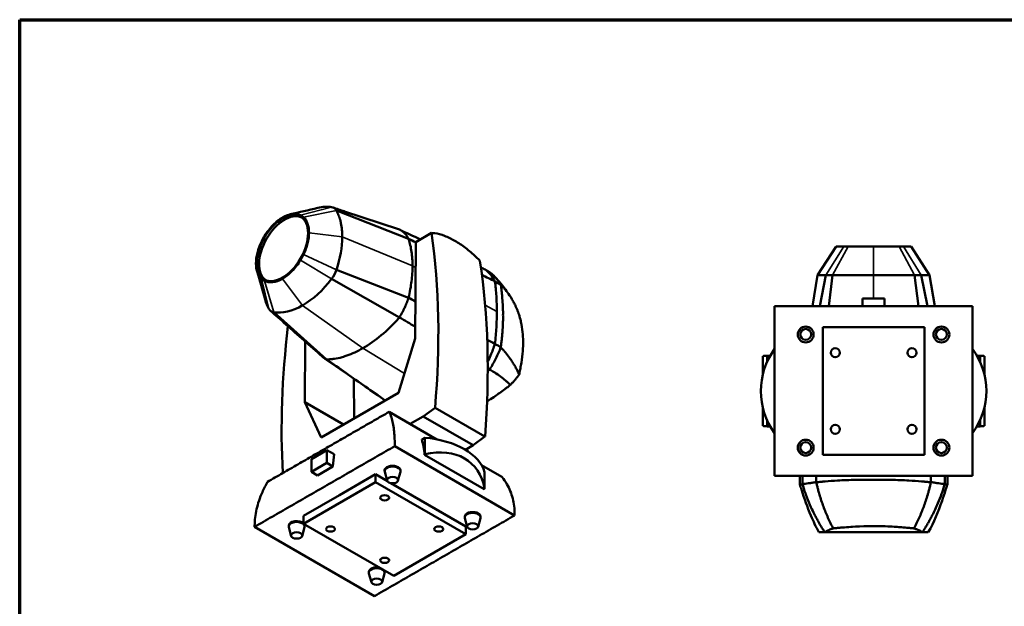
# Model space of a CAD drawing. Header units: millimetres. Extents: x 20 to 2980, y 20 to 2980.
# Tile 6 of 8: x 20 to 1645, y 2011 to 2980. Entities that reach past the tile are written whole.
import ezdxf

# ---------------------------------------------------------------- set-up
doc = ezdxf.new("R2010")
doc.units = ezdxf.units.MM
for name, color, linetype, lineweight in [('Border (ISO)', 7, 'Continuous', 70), ('Visible (ISO)', 7, 'Continuous', 50), ('Visible Narrow (ISO)', 7, 'Continuous', 35)]:
    doc.layers.add(name, color=color, linetype=linetype, lineweight=lineweight)

# ---------------------------------------------------------------- blocks, each defined once
blk = doc.blocks.new('Borders Chauvet')
at = {"layer": 'Border (ISO)'}
for p, q in [((20, 2980), (2980, 2980)), ((20, 20), (20, 2980))]:
    blk.add_line(p, q, dxfattribs=at)

msp = doc.modelspace()

# ---------------------------------------------------------------- linework, layer by layer
at = {"layer": 'Visible (ISO)'}
for p, q in [((661.9, 2618.2), (542.8, 2664.7)), ((646.8, 2633.3), (554.5, 2663.9)), ((700, 2627.9), (673.7, 2612.7)), ((673.7, 2612.7), (673, 2453.7)), ((1337.1, 2558.2), (1367.7, 2605.3)), ((1380.3, 2605.3), (1367.7, 2605.3)), ((1387.4, 2605.3), (1380.3, 2605.3)), ((1429.6, 2605.3), (1387.4, 2605.3)), ((1471.9, 2605.3), (1429.6, 2605.3)), ((1471.9, 2605.3), (1478.9, 2605.3)), ((1478.9, 2605.3), (1491.6, 2605.3)), ((1522.2, 2558.2), (1491.6, 2605.3)), ((646.8, 2488.2), (534.9, 2552)), ((661.9, 2520.8), (542.8, 2566.8)), ((1337.1, 2558.2), (1328.7, 2506.8)), ((1337.1, 2558.2), (1350.9, 2558.2)), ((1350.9, 2558.2), (1340.8, 2506.8)), ((1350.9, 2558.2), (1362, 2558.2)), ((1362, 2558.2), (1355.7, 2506.8)), ((1362, 2558.2), (1429.6, 2558.2)), ((1429.6, 2558.2), (1497.3, 2558.2)), ((1503.6, 2506.8), (1497.3, 2558.2)), ((1508.4, 2558.2), (1497.3, 2558.2)), ((1518.5, 2506.8), (1508.4, 2558.2)), ((1522.2, 2558.2), (1508.4, 2558.2)), ((1530.6, 2506.8), (1522.2, 2558.2)), ((665.7, 2539.8), (665.7, 2539.8)), ((1447.8, 2519.8), (1411.5, 2519.8)), ((1411.5, 2506.8), (1411.5, 2519.8)), ((1447.8, 2506.8), (1447.8, 2519.8)), ((1266.2, 2226.8), (1266.2, 2506.8)), ((1593.1, 2506.8), (1266.2, 2506.8)), ((1266.2, 2506.8), (1266.2, 2226.8)), ((1593.1, 2506.8), (1593.1, 2226.8)), ((1593.1, 2226.8), (1593.1, 2506.8)), ((439.3, 2496.8), (526.7, 2418.8)), ((1513.6, 2472), (1345.6, 2472)), ((1345.6, 2472), (1345.6, 2261.5)), ((1513.6, 2261.5), (1513.6, 2472)), ((490.7, 2348.5), (491.2, 2448.7)), ((673, 2453.7), (645.4, 2364)), ((814.2, 2439), (814.2, 2439.1)), ((1246.7, 2394.1), (1246.7, 2424.3)), ((1253.7, 2414.8), (1253.7, 2425.1)), ((1253.7, 2425.1), (1258.9, 2425.1)), ((1593.1, 2436.3), (1593.1, 2436.3)), ((1600.4, 2425.1), (1605.5, 2425.1)), ((1605.5, 2425.1), (1605.5, 2414.9)), ((1612.6, 2394.3), (1612.6, 2424.3)), ((571.6, 2387.2), (571.9, 2321.5)), ((645.4, 2364), (517.7, 2290.2)), ((554.7, 2311.6), (490.7, 2348.5)), ((517.7, 2290.2), (490.7, 2348.5)), ((708.8, 2286.9), (629.9, 2332.4)), ((686, 2324.8), (664.6, 2312.4)), ((686, 2324.8), (705.7, 2339.1)), ((686, 2324.8), (768.5, 2277.1)), ((705.7, 2339.1), (788.1, 2291.4)), ((1246.7, 2309.2), (1246.7, 2339.3)), ((1612.6, 2309.2), (1612.6, 2339.3)), ((1253.7, 2308.4), (1253.7, 2318.7)), ((1258.9, 2308.4), (1253.7, 2308.4)), ((1605.5, 2308.4), (1600.4, 2308.4)), ((1605.5, 2318.7), (1605.5, 2308.4)), ((639.1, 2275.7), (837.1, 2161.4)), ((688.9, 2289.7), (683.6, 2286.6)), ((688.9, 2262.3), (688.9, 2289.7)), ((768.5, 2277.1), (755.7, 2269.7)), ((788.1, 2291.4), (768.5, 2277.1)), ((501.5, 2254.4), (527.1, 2269.2)), ((527.1, 2269.2), (527.1, 2248)), ((539.1, 2262.4), (527.1, 2269.2)), ((688.4, 2261.6), (688.9, 2262.3)), ((688.4, 2261.6), (786.8, 2204.8)), ((1345.6, 2261.5), (1513.6, 2261.5)), ((501.5, 2233.2), (501.5, 2254.4)), ((527.1, 2248), (501.5, 2233.2)), ((537.1, 2242.3), (527.1, 2248)), ((816.2, 2224.9), (782.4, 2244.4)), ((511.5, 2227.4), (501.5, 2233.2)), ((537.1, 2242.3), (511.5, 2227.4)), ((548.1, 2194.9), (607.5, 2229.2)), ((607.5, 2229.2), (627.1, 2217.8)), ((607.5, 2216.1), (607.5, 2229.2)), ((622.5, 2234.4), (622.5, 2235.8)), ((626.7, 2218.8), (622.7, 2233.2)), ((644.5, 2218.8), (648.5, 2233.2)), ((648.7, 2234.4), (648.7, 2235.8)), ((787.3, 2232.9), (787.3, 2205.5)), ((607.5, 2216.1), (488.7, 2147.5)), ((756.3, 2130.2), (607.5, 2216.1)), ((632.5, 2214.7), (756.3, 2143.2)), ((1593.1, 2226.8), (1266.2, 2226.8)), ((1307.8, 2226.8), (1307.8, 2226.8)), ((1312.1, 2226.8), (1307.8, 2226.8)), ((1334.9, 2226.8), (1312.1, 2226.8)), ((1312.1, 2226.8), (1312.1, 2226.8)), ((1312.2, 2213.1), (1312.2, 2213.1)), ((1429.6, 2226.8), (1334.9, 2226.8)), ((1334.9, 2226.8), (1334.9, 2226.8)), ((1524.4, 2226.8), (1429.6, 2226.8)), ((1547.2, 2226.8), (1524.4, 2226.8)), ((1524.4, 2226.8), (1524.4, 2226.8)), ((1547.1, 2213.1), (1547.1, 2213.1)), ((1551.5, 2226.8), (1547.2, 2226.8)), ((1547.2, 2226.8), (1547.2, 2226.8)), ((1551.5, 2226.8), (1551.5, 2226.8)), ((488.7, 2160.6), (548.1, 2194.9)), ((787.3, 2205.5), (786.8, 2204.8)), ((488.7, 2147.5), (488.7, 2160.6)), ((488.7, 2147.5), (637.5, 2061.6)), ((754.7, 2158), (754.7, 2159.5)), ((758.9, 2142.5), (754.9, 2156.8)), ((776.7, 2142.5), (780.7, 2156.8)), ((780.9, 2158), (780.9, 2159.4)), ((605.9, 2028.2), (407.9, 2142.5)), ((464.1, 2142.9), (464.1, 2144.5)), ((468.3, 2127.3), (464.3, 2141.7)), ((486.1, 2127.3), (490.1, 2141.7)), ((490.3, 2142.9), (490.3, 2144.5)), ((637.5, 2061.6), (756.3, 2130.2)), ((756.3, 2130.2), (756.3, 2143.2)), ((1349, 2133.7), (1510.3, 2133.7)), ((1510.3, 2133.7), (1510.5, 2133.7)), ((1520, 2133.7), (1510.5, 2133.7)), ((596.3, 2066.6), (596.3, 2068.2)), ((600.5, 2051), (596.5, 2065.4)), ((618.3, 2051), (622.3, 2065.4)), ((622.5, 2066.6), (622.5, 2068.2))]:
    msp.add_line(p, q, dxfattribs=at)
for centre, radius in [((1317.6, 2460.2), 13.1), ((1541.6, 2460.2), 13.1), ((1317.6, 2460.2), 9.03), ((1541.6, 2460.2), 9.03), ((1366.4, 2430), 7.45), ((1492.9, 2430), 7.45), ((1366.4, 2303.5), 7.45), ((1492.9, 2303.5), 7.45), ((1317.6, 2273.3), 13.1), ((1317.6, 2273.3), 9.03), ((1541.6, 2273.3), 13.1), ((1541.6, 2273.3), 9.03)]:
    msp.add_circle(centre, radius, dxfattribs=at)
msp.add_arc((1498, 2366.8), 117.8, 323.8299, 36.1698, dxfattribs=at)
for centre, major_axis, ratio, start_param, end_param in [((487.1, 2556.4), (62.8, 108.7), 0.57735, 0.216175, 0.500035), ((523.1, 2642.3), (15.5, 26.8), 0.57735, 5.950531, 6.49936), ((457.4, 2600.8), (-29.9, -51.8), 0.57735, 3.20075, 6.224028), ((455.8, 2565.5), (68.4, 118.5), 0.57735, 5.045044, 5.498404), ((-294.7, 1876.2), (716.8, 1228.6), 0.574319, 5.40094, 5.654518), ((-213.2, 1829.2), (-705.6, -1235.1), 0.580366, 2.254111, 2.507689), ((487.1, 2610.7), (-62.8, -108.7), 0.57735, 0.785546, 1.354622), ((523.1, 2566.5), (15.5, 26.8), 0.57735, 4.496214, 5.045044), ((518.4, 2601.6), (-68.4, -118.5), 0.57735, 5.769297, 5.950531), ((487.1, 2610.8), (-62.8, -108.7), 0.57735, 0.216175, 0.784853), ((451.1, 2524.9), (-15.5, -26.8), 0.57735, 5.950531, 6.49936), ((1458.2, 2888.3), (-716.8, -1228.6), 0.574319, 5.36132, 5.567483), ((1361.2, 2366.7), (0, -117.8), 0.999357, 4.081326, 5.343452), ((2669.1, 2424.3), (-1422.4, 0), 0.005237, 6.183747, 6.283185), ((190.2, 2424.3), (1422.4, 0), 0.005237, 0, 0.099438), ((2669.1, 2309.2), (1422.4, 0), 0.005237, 3.141593, 3.24103), ((190.2, 2309.2), (-1422.4, 0), 0.005237, 3.042155, 3.141593), ((571.2, 2181.2), (-83.3, -144.2), 0.57735, 2.449553, 2.658321), ((670.9, 2222.5), (117.8, 0), 0.57735, 0.153553, 1.41668), ((827.2, 2050.3), (205.6, -356.2), 0.57735, 3.790279, 3.853833), ((670.9, 2143.5), (94.6, 103.8), 0.676408, 5.798456, 7.061584), ((635.6, 2235.8), (-13.1, 0), 0.576791, 3.142075, 6.283668), ((635.6, 2234.4), (-13.1, 0), 0.57735, 2.981815, 6.442963), ((767.8, 2158), (-13.1, 0), 0.57735, 2.981815, 6.442963), ((767.8, 2159.4), (-13.1, 0), 0.576791, 3.142075, 6.283668), ((477.2, 2142.9), (-13.1, 0), 0.57735, 2.981815, 6.442963), ((477.2, 2144.5), (-13.1, 0), 0.576791, 3.641647, 6.283668), ((477.2, 2144.5), (-13.1, 0), 0.576791, 3.142075, 3.478732), ((609.4, 2066.6), (-13.1, 0), 0.57735, 2.981815, 6.442963), ((609.4, 2068.2), (-13.1, 0), 0.576791, 4.376216, 6.283668), ((609.4, 2068.2), (-13.1, 0), 0.576791, 3.142075, 3.478732)]:
    msp.add_ellipse(centre, major_axis=major_axis, ratio=ratio, start_param=start_param, end_param=end_param, dxfattribs=at)
for centre, major_axis in [((453.8, 2602.8), (29.9, 51.8)), ((635.6, 2219.6), (-9.03, 0)), ((622.5, 2190.4), (-7.45, 0)), ((767.8, 2143.3), (-9.03, 0)), ((477.2, 2128.2), (-9.03, 0)), ((533.1, 2138.8), (-7.45, 0)), ((711.9, 2138.8), (-7.45, 0)), ((622.5, 2087.2), (-7.45, 0)), ((609.4, 2051.8), (-9.03, 0))]:
    msp.add_ellipse(centre, major_axis=major_axis, ratio=0.57735, dxfattribs=at)
for points in [[(466.5, 2658.6), (481.4, 2661.9), (496.6, 2665.5), (512.1, 2669.2)], [(681.4, 2617.2), (669.9, 2622.6), (658.3, 2627.9), (646.8, 2633.3)], [(673.7, 2612.4), (669.7, 2614.4), (665.7, 2616.3), (661.9, 2618.2)], [(788.5, 2567.2), (786.2, 2568.3), (783.8, 2569.4), (781.5, 2570.5)], [(425.2, 2517.8), (420.7, 2533.8), (416.2, 2549.4), (411.8, 2564.3)], [(804.6, 2547.9), (797.5, 2551.4), (790.3, 2554.9), (783.1, 2558.5)], [(661.9, 2520.8), (665.6, 2518.8), (669.4, 2516.7), (673.3, 2514.6)], [(1266.2, 2506.8), (1266.2, 2506.8), (1266.2, 2506.8), (1266.2, 2506.8)], [(1593.1, 2506.8), (1593.1, 2506.8), (1593.1, 2506.8), (1593.1, 2506.8)], [(646.8, 2488.2), (655.6, 2483.2), (664.3, 2478.1), (673.1, 2473.1)], [(791.7, 2451.5), (796.1, 2449.2), (800.4, 2446.9), (804.6, 2444.7)], [(792.6, 2404.4), (793.6, 2403.8), (795.2, 2402.9), (796, 2402.5)], [(844.3, 2393.8), (844.4, 2393.9), (844.4, 2394), (844.5, 2394)], [(1266.2, 2226.8), (1266.2, 2226.8), (1266.2, 2226.8), (1266.2, 2226.8)], [(1551.5, 2226.8), (1551.5, 2221.9), (1551.5, 2217.1), (1551.4, 2212.3)], [(1593.1, 2226.8), (1593.1, 2226.8), (1593.1, 2226.8), (1593.1, 2226.8)], [(1349, 2133.7), (1348.9, 2133.7), (1348.8, 2133.7), (1348.8, 2133.7)]]:
    msp.add_open_spline(points, degree=3, dxfattribs=at)
for points, knots in [([(536.8, 2669.9), (543.1, 2667.8), (549.7, 2665.5), (555.6, 2663.5), (555.7, 2663.5), (555.9, 2663.4), (556, 2663.4), (556, 2663.4), (556, 2663.4), (556.1, 2663.4), (556.1, 2663.4), (556.1, 2663.4), (556.1, 2663.4), (556.1, 2663.4)], [0, 0, 0, 0, 2.500125, 2.500125, 2.546511, 2.546511, 2.577854, 2.577854, 2.585697, 2.585697, 2.589627, 2.589627, 2.590432, 2.590432, 2.590432, 2.590432]), ([(424, 2622.6), (428, 2629.2), (432.7, 2635.3), (443.5, 2646.5), (449, 2650.6), (453.8, 2653.4)], [0, 0, 0, 0, 2.324901, 2.324901, 4.912866, 4.912866, 4.912866, 4.912866]), ([(453.8, 2653.4), (459.3, 2656.6), (464.8, 2658.5), (475.6, 2659.8), (480.2, 2658.8), (483.7, 2657.1)], [0, 0, 0, 0, 2.324901, 2.324901, 4.912868, 4.912868, 4.912868, 4.912868]), ([(483.7, 2657.1), (484.6, 2656.6), (485.5, 2656.1), (487.2, 2654.9), (487.9, 2654.3), (488.7, 2653.6)], [0, 0, 0, 0, 0.525923, 0.525923, 1.051846, 1.051846, 1.051846, 1.051846]), ([(488.7, 2653.6), (491.6, 2650.9), (493.8, 2647.3), (496.9, 2638.6), (497.6, 2633.6), (497.6, 2628.1)], [0, 0, 0, 0, 2.015825, 2.015825, 4.032862, 4.032862, 4.032862, 4.032862]), ([(542.8, 2664.7), (543.7, 2663.2), (544.7, 2661.2), (546.1, 2657.9), (546.9, 2656), (547.5, 2654.3), (547.8, 2653.4), (548.2, 2652.3), (548.6, 2650.9), (549.1, 2649.1), (549.7, 2646.8), (550.9, 2641.4), (552.2, 2633.1), (552.6, 2625.4), (552.6, 2621.4)], [0, 0, 0, 0, 0.819296, 1.02412, 1.638591, 1.741003, 1.843415, 2.048239, 2.253063, 2.457887, 2.867535, 3.277183, 4.744908, 6.212633, 6.212633, 6.212633, 6.212633]), ([(646.8, 2633.3), (647.2, 2633.1), (647.6, 2632.9), (650.8, 2631.3), (653.4, 2629.3), (658, 2624.6), (660, 2621.8), (661.7, 2618.5), (661.8, 2618.4), (661.9, 2618.2)], [0.611643, 0.611643, 0.611643, 0.611643, 1.612259, 1.612259, 9.191505, 9.191505, 16.770825, 16.770825, 17.189888, 17.189888, 17.189888, 17.189888]), ([(419, 2613.3), (419.7, 2614.9), (420.5, 2616.4), (422.2, 2619.5), (423, 2621.1), (424, 2622.6)], [0, 0, 0, 0, 0.525923, 0.525923, 1.051846, 1.051846, 1.051846, 1.051846]), ([(488.7, 2592.3), (491.6, 2598.3), (493.8, 2604.5), (496.9, 2616.7), (497.6, 2622.6), (497.6, 2628.1)], [0, 0, 0, 0, 2.013615, 2.013615, 4.040082, 4.040082, 4.040082, 4.040082]), ([(661.9, 2618.2), (662, 2618), (662, 2617.8), (664.2, 2611.1), (665.8, 2604), (667.9, 2589.2), (668.5, 2581.4), (668.5, 2573.3)], [1.463152, 1.463152, 1.463152, 1.463152, 1.569046, 1.569046, 5.001619, 5.001619, 8.434283, 8.434283, 8.434283, 8.434283]), ([(779.8, 2581.8), (777.8, 2583.9), (775.8, 2585.9), (767.9, 2593.5), (761.9, 2598.6), (749.9, 2607.7), (744, 2611.6), (732.8, 2618.1), (727.1, 2620.9), (715.9, 2625.1), (710.5, 2626.6), (703.5, 2627.6), (701.7, 2627.8), (700, 2627.9)], [32.57704, 32.57704, 32.57704, 32.57704, 33.414064, 33.414064, 35.797371, 35.797371, 38.180678, 38.180678, 40.563984, 40.563984, 42.947291, 42.947291, 43.784315, 43.784315, 43.784315, 43.784315]), ([(410, 2577.5), (410, 2583), (410.8, 2588.9), (413.9, 2601.1), (416.1, 2607.3), (419, 2613.3)], [0, 0, 0, 0, 2.013615, 2.013615, 4.040082, 4.040082, 4.040082, 4.040082]), ([(483.7, 2583.1), (484.6, 2584.6), (485.5, 2586.1), (487.2, 2589.2), (487.9, 2590.7), (488.7, 2592.3)], [0, 0, 0, 0, 0.525923, 0.525923, 1.051846, 1.051846, 1.051846, 1.051846]), ([(419, 2552.1), (416.1, 2554.8), (413.8, 2558.4), (410.8, 2567), (410, 2572.1), (410, 2577.5)], [0, 0, 0, 0, 2.015289, 2.015289, 4.043463, 4.043463, 4.043463, 4.043463]), ([(483.7, 2583.1), (479.7, 2576.4), (475, 2570.3), (464.2, 2559.2), (458.7, 2555), (453.8, 2552.2)], [0, 0, 0, 0, 2.326148, 2.326148, 4.915521, 4.915521, 4.915521, 4.915521]), ([(668.5, 2573.3), (668.5, 2565.1), (667.9, 2556.6), (665.8, 2539.2), (664.2, 2530.3), (662, 2521.1), (662, 2520.9), (661.9, 2520.8)], [0, 0, 0, 0, 3.029427, 3.029427, 6.058773, 6.058773, 6.118233, 6.118233, 6.118233, 6.118233]), ([(424, 2548.6), (423, 2549), (422.2, 2549.5), (420.5, 2550.7), (419.7, 2551.4), (419, 2552.1)], [0, 0, 0, 0, 0.525923, 0.525923, 1.051846, 1.051846, 1.051846, 1.051846]), ([(453.8, 2552.2), (448.3, 2549.1), (442.9, 2547.1), (432.1, 2545.8), (427.5, 2546.8), (424, 2548.6)], [0, 0, 0, 0, 2.323654, 2.323654, 4.910214, 4.910214, 4.910214, 4.910214]), ([(788.5, 2567.2), (791.8, 2564.8), (794.8, 2562), (800.2, 2555.5), (802.5, 2551.9), (804.6, 2547.9)], [0.000001, 0.000001, 0.000001, 0.000001, 2.098952, 2.098952, 4.198266, 4.198266, 4.198266, 4.198266]), ([(788.7, 2567.1), (789.1, 2566.9), (789.4, 2566.7), (790.9, 2565.8), (791.3, 2565.6), (792.7, 2564.7), (793.2, 2564.5), (794.1, 2563.9), (794.3, 2563.8), (795.2, 2563.3), (795.5, 2563.1), (796, 2562.8)], [0.0270383, 0.0270383, 0.0270383, 0.0270383, 0.189891, 0.189891, 0.3011397, 0.3011397, 0.4231073, 0.4231073, 0.4461957, 0.4461957, 0.5369632, 0.5369632, 0.5369632, 0.5369632]), ([(796, 2562.8), (797, 2562.1), (797.8, 2561.4), (799.5, 2560), (800.4, 2559.3), (803, 2557), (804.6, 2555.3), (807.7, 2551.9), (809.1, 2550.1), (811.1, 2547.2), (811.8, 2546.2), (813.2, 2544), (813.7, 2543), (814.2, 2542.2)], [0.000032, 0.000032, 0.000032, 0.000032, 0.616059, 0.616059, 1.2866, 1.2866, 2.626902, 2.626902, 3.960903, 3.960903, 4.627736, 4.627736, 5.463921, 5.463921, 5.463921, 5.463921]), ([(805.7, 2554.1), (806.2, 2553.5), (806.9, 2552.8), (808.1, 2551.4), (808.7, 2550.7), (811.1, 2548), (812.9, 2545.9), (819.8, 2537.5), (824.5, 2531.1), (829.1, 2524.1), (829.6, 2523.4), (830.2, 2522.3), (830.5, 2521.9), (830.8, 2521.4), (830.9, 2521.2), (831, 2521), (831.1, 2521), (831.1, 2520.9), (831.1, 2520.9), (831.2, 2520.8), (831.2, 2520.8), (831.3, 2520.6), (831.4, 2520.4), (831.5, 2520.2)], [0, 0, 0, 0, 0.283068, 0.283068, 0.563184, 0.563184, 1.403957, 1.403957, 3.940099, 3.940099, 4.225059, 4.225059, 4.366853, 4.366853, 4.437399, 4.437399, 4.454949, 4.454949, 4.468091, 4.468091, 4.468706, 4.468706, 4.554482, 4.554482, 4.554482, 4.554482]), ([(804.6, 2547.9), (805.6, 2539.9), (806.4, 2531.8), (807.4, 2515.1), (807.7, 2506.6), (807.7, 2498)], [0, 0, 0, 0, 3.169813, 3.169813, 6.339841, 6.339841, 6.339841, 6.339841]), ([(814.2, 2542.2), (813.7, 2542.5), (813.3, 2542.7), (812, 2543.5), (811.7, 2543.7), (810.4, 2544.4), (810, 2544.7), (808.8, 2545.4), (807.9, 2545.9), (806.6, 2546.7), (806.3, 2546.8), (805.3, 2547.4), (805, 2547.6), (804.6, 2547.8)], [-1.645314, -1.645314, -1.645314, -1.645314, -1.097718, -1.097718, -0.750378, -0.750378, -0.612741, -0.612741, -0.350656, -0.350656, -0.182458, -0.182458, -0.002791, -0.002791, -0.002791, -0.002791]), ([(814.2, 2439.1), (814.5, 2441.5), (814.7, 2442.9), (815.2, 2446.8), (815.3, 2447.6), (815.5, 2449.4), (815.7, 2450.4), (816.2, 2455.5), (816.6, 2459.5), (817.8, 2474.8), (817.9, 2483.2), (817.9, 2488.9), (817.8, 2491.3), (817.9, 2495.2), (817.9, 2496.1), (817.9, 2498.1), (817.9, 2499), (817.8, 2500.4), (817.8, 2500.9), (817.8, 2503.6), (817.6, 2511.5), (816.3, 2525.9), (816, 2529.4), (815.4, 2534), (815.2, 2535.4), (814.8, 2538.1), (814.7, 2538.9), (814.5, 2540.1), (814.5, 2540.6), (814.3, 2541.4), (814.3, 2541.8), (814.2, 2542.2)], [0.000012, 0.000012, 0.000012, 0.000012, 0.849866, 0.849866, 1.059095, 1.059095, 1.342911, 1.342911, 2.466427, 2.466427, 5.56156, 5.56156, 6.505219, 6.505219, 6.776947, 6.776947, 7.020741, 7.020741, 7.127872, 7.127872, 7.655972, 7.655972, 7.856391, 7.856391, 7.987702, 7.987702, 8.050544, 8.050544, 8.081943, 8.081943, 8.117157, 8.117157, 8.117157, 8.117157]), ([(844.5, 2492.6), (843.9, 2493.9), (843.5, 2495.1), (842.7, 2497.4), (842.5, 2497.9), (842, 2499), (841.8, 2499.6), (841.2, 2501.1), (840.9, 2501.9), (840.3, 2503.2), (840.1, 2503.7), (839.7, 2504.7), (839.5, 2505.2), (838.6, 2507.1), (837.9, 2508.5), (836.8, 2510.7), (836.4, 2511.5), (834.9, 2514.4), (833.8, 2516.5), (831.3, 2520.6), (830, 2522.7), (826.5, 2527.9), (824.3, 2530.9), (821.3, 2534.5), (820.7, 2535.2), (819.6, 2536.5), (819.1, 2537), (818.3, 2538), (817.9, 2538.4), (816, 2540.4), (815.3, 2541.2), (814.2, 2542.2)], [-5.431374, -5.431374, -5.431374, -5.431374, -4.969481, -4.969481, -4.845523, -4.845523, -4.669068, -4.669068, -4.435713, -4.435713, -4.300975, -4.300975, -4.147156, -4.147156, -3.737688, -3.737688, -3.504136, -3.504136, -2.883097, -2.883097, -2.234282, -2.234282, -1.261353, -1.261353, -1.019893, -1.019893, -0.834618, -0.834618, -0.681121, -0.681121, -0.000274, -0.000274, -0.000274, -0.000274]), ([(661.9, 2520.8), (661.9, 2520.6), (661.8, 2520.4), (661.7, 2520.2), (661.6, 2519.8), (661.5, 2519.4), (661.3, 2519), (661.2, 2518.5), (661, 2518), (660.8, 2517.6), (660.8, 2517.4), (660.7, 2517.1), (660.6, 2516.9), (660.5, 2516.7), (660.5, 2516.5), (660.4, 2516.4), (660.3, 2516.2), (660.3, 2516), (660.2, 2515.7), (660.1, 2515.5), (660, 2515.3), (659.9, 2515.1), (659.7, 2514.4), (659.4, 2513.8), (659.2, 2513.1), (659.1, 2512.9), (659, 2512.7), (659, 2512.5), (658.8, 2512.1), (658.6, 2511.7), (658.5, 2511.3), (658.3, 2510.9), (658.1, 2510.4), (657.9, 2510), (657.8, 2509.5), (657.6, 2509.1), (657.4, 2508.7), (657.2, 2508.3), (657.1, 2507.9), (656.9, 2507.5), (656.5, 2506.7), (656.1, 2505.8), (655.7, 2504.9), (655.5, 2504.5), (655.3, 2504), (655.1, 2503.5), (654.9, 2503.1), (654.6, 2502.6), (654.4, 2502.1), (653.9, 2501.2), (653.5, 2500.2), (653, 2499.3), (652.8, 2498.8), (652.5, 2498.3), (652.3, 2497.8), (652, 2497.4), (651.8, 2496.9), (651.5, 2496.4), (651.4, 2496.2), (651.3, 2496), (651.2, 2495.7), (650.8, 2495), (650.3, 2494.1), (649.9, 2493.4), (649.7, 2493.2), (649.6, 2493), (649.5, 2492.8), (649.4, 2492.6), (649.3, 2492.4), (649.2, 2492.2), (649.1, 2492.1), (649, 2491.9), (648.9, 2491.8), (648.8, 2491.6), (648.7, 2491.4), (648.6, 2491.3), (648.4, 2490.9), (648.2, 2490.5), (647.9, 2490.1), (647.6, 2489.4), (647.2, 2488.8), (646.8, 2488.2)], [0.067144, 0.067144, 0.067144, 0.067144, 0.092258, 0.092258, 0.092258, 0.147232, 0.147232, 0.147232, 0.203753, 0.203753, 0.203753, 0.232558, 0.232558, 0.232558, 0.261703, 0.261703, 0.261703, 0.291168, 0.291168, 0.291168, 0.32093, 0.32093, 0.32093, 0.411721, 0.411721, 0.411721, 0.442382, 0.442382, 0.442382, 0.504086, 0.504086, 0.504086, 0.566042, 0.566042, 0.566042, 0.62793, 0.62793, 0.62793, 0.689433, 0.689433, 0.689433, 0.809975, 0.809975, 0.809975, 0.876723, 0.876723, 0.876723, 0.941796, 0.941796, 0.941796, 1.069317, 1.069317, 1.069317, 1.13259, 1.13259, 1.13259, 1.196049, 1.196049, 1.196049, 1.22797, 1.22797, 1.22797, 1.325133, 1.325133, 1.325133, 1.358186, 1.358186, 1.358186, 1.391687, 1.391687, 1.391687, 1.425714, 1.425714, 1.425714, 1.460362, 1.460362, 1.460362, 1.527682, 1.527682, 1.527682, 1.621449, 1.621449, 1.621449, 1.621449]), ([(519.5, 2423.6), (499.5, 2441.4), (479.4, 2459.1), (451, 2484.3), (442.4, 2491.8), (433.9, 2499.3)], [0, 0, 0, 0, 10.000047, 10.000047, 14.283383, 14.283383, 14.283383, 14.283383]), ([(646.8, 2488.2), (646.3, 2487.7), (645.9, 2487.1), (636.3, 2476.4), (626.7, 2467), (606.9, 2450.5), (596.8, 2443.4), (586.7, 2437.6)], [2.572842, 2.572842, 2.572842, 2.572842, 3.04742, 3.04742, 12.276225, 12.276225, 21.478732, 21.478732, 21.478732, 21.478732]), ([(807.7, 2498), (807.7, 2489.4), (807.4, 2480.6), (806.4, 2462.8), (805.6, 2453.8), (804.6, 2444.7)], [0, 0, 0, 0, 3.16973, 3.16973, 6.339544, 6.339544, 6.339544, 6.339544]), ([(844.5, 2492.6), (844.9, 2490.6), (845.5, 2489.1), (847.2, 2482.1), (847.8, 2479.5), (849.3, 2471.3), (850, 2465.7), (851, 2454.8), (851.1, 2451), (851.2, 2447.1), (851.2, 2446.8), (851.1, 2443.5), (851, 2438.9), (849.9, 2426.4), (849.2, 2420.1), (847.7, 2410.5), (847.1, 2407.4), (845.5, 2398.5), (844.9, 2396.5), (844.5, 2394)], [0.000001, 0.000001, 0.000001, 0.000001, 0.848339, 0.848339, 1.384402, 1.384402, 2.455164, 2.455164, 3.414029, 3.414029, 3.806301, 3.806301, 4.033386, 4.033386, 4.254487, 4.254487, 4.365133, 4.365133, 4.541467, 4.541467, 4.541467, 4.541467]), ([(804.6, 2444.7), (802.5, 2438.3), (800.2, 2431.9), (795.9, 2421.9), (794.3, 2418.3), (792.5, 2414.7)], [-4.198797, -4.198797, -4.198797, -4.198797, -2.098972, -2.098972, -0.894567, -0.894567, -0.894567, -0.894567]), ([(796, 2402.5), (797, 2404.2), (797.8, 2405.6), (799.5, 2408.4), (800.4, 2409.9), (803, 2414.5), (804.6, 2417.5), (807.7, 2423.6), (809.1, 2426.7), (811.1, 2431.3), (811.8, 2432.9), (813.2, 2436.4), (813.7, 2437.9), (814.2, 2439)], [0.000569, 0.000569, 0.000569, 0.000569, 0.616594, 0.616594, 1.288314, 1.288314, 2.630971, 2.630971, 3.966544, 3.966544, 4.634162, 4.634162, 5.474547, 5.474547, 5.474547, 5.474547]), ([(804.6, 2444.6), (805, 2444.4), (805.3, 2444.2), (806.3, 2443.6), (806.6, 2443.5), (808, 2442.7), (808.8, 2442.2), (810.1, 2441.5), (810.4, 2441.3), (811.7, 2440.5), (812, 2440.4), (813.3, 2439.6), (813.7, 2439.4), (814.2, 2439)], [-0.7474627, -0.7474627, -0.7474627, -0.7474627, -0.6609591, -0.6609591, -0.5816785, -0.5816785, -0.4597504, -0.4597504, -0.3962026, -0.3962026, -0.2418918, -0.2418918, -0.000001, -0.000001, -0.000001, -0.000001]), ([(844.5, 2394), (843.9, 2394.9), (843.5, 2395.9), (842.7, 2397.8), (842.5, 2398.2), (842, 2399.1), (841.8, 2399.6), (841.2, 2400.8), (840.9, 2401.5), (840.3, 2402.6), (840.1, 2402.9), (839.7, 2403.8), (839.5, 2404.2), (838.6, 2405.9), (837.9, 2407.1), (836.8, 2409), (836.4, 2409.6), (834.9, 2412.2), (833.8, 2414), (831.3, 2417.7), (830, 2419.7), (826.5, 2424.5), (824.3, 2427.4), (821.3, 2431), (820.7, 2431.7), (819.6, 2433), (819.1, 2433.6), (818.3, 2434.5), (817.9, 2434.9), (816, 2437.1), (815.3, 2437.7), (814.2, 2439.1)], [-5.42506, -5.42506, -5.42506, -5.42506, -4.963711, -4.963711, -4.8399, -4.8399, -4.663653, -4.663653, -4.430573, -4.430573, -4.295995, -4.295995, -4.142357, -4.142357, -3.733372, -3.733372, -3.500096, -3.500096, -2.879789, -2.879789, -2.231861, -2.231861, -1.260272, -1.260272, -1.019145, -1.019145, -0.834154, -0.834154, -0.680866, -0.680866, -0.000012, -0.000012, -0.000012, -0.000012]), ([(519.5, 2423.6), (519.7, 2423.4), (519.9, 2423.2), (520.1, 2423.1), (520.5, 2422.7), (520.9, 2422.4), (521.3, 2422.1), (521.7, 2421.8), (522, 2421.6), (522.4, 2421.3), (523.1, 2420.8), (523.7, 2420.4), (524.4, 2420), (524.8, 2419.8), (525.2, 2419.6), (525.5, 2419.4), (525.9, 2419.2), (526.3, 2419), (526.7, 2418.8)], [-1.669834, -1.669834, -1.669834, -1.669834, -1.540021, -1.540021, -1.540021, -1.294689, -1.294689, -1.294689, -1.056347, -1.056347, -1.056347, -0.596821, -0.596821, -0.596821, -0.36685, -0.36685, -0.36685, -0.143661, -0.143661, -0.143661, -0.143661]), ([(526.7, 2418.8), (527.1, 2418.8), (527.5, 2418.8), (527.9, 2418.9), (528.2, 2418.9), (528.5, 2418.9), (528.7, 2418.9), (529, 2418.9), (529.2, 2418.9), (529.4, 2418.9), (529.8, 2418.9), (530.3, 2419), (530.8, 2419), (531.6, 2419.1), (532.6, 2419.1), (533.6, 2419.2), (535.2, 2419.4), (537.2, 2419.6), (539.2, 2419.9), (543.3, 2420.5), (547.9, 2421.5), (552.2, 2422.7), (553.8, 2423.2), (555.3, 2423.6), (556.7, 2424.1), (557.8, 2424.4), (558.9, 2424.8), (560.1, 2425.2), (568.8, 2428.3), (577.8, 2432.4), (586.7, 2437.6)], [-8.562626, -8.562626, -8.562626, -8.562626, -8.381185, -8.381185, -8.381185, -8.233357, -8.233357, -8.233357, -8.062967, -8.062967, -8.062967, -7.735946, -7.735946, -7.735946, -7.219252, -7.219252, -7.219252, -6.391472, -6.391472, -6.391472, -4.763066, -4.763066, -4.763066, -4.167989, -4.167989, -4.167989, -3.694274, -3.694274, -3.694274, 0, 0, 0, 0]), ([(623.3, 2351.2), (602.5, 2365.8), (581.6, 2380.3), (548.2, 2403.5), (535.3, 2412.4), (522.4, 2421.3)], [0.876895, 0.876895, 0.876895, 0.876895, 9.769426, 9.769426, 15.385476, 15.385476, 15.385476, 15.385476]), ([(526.7, 2418.8), (547.9, 2404), (569.2, 2389.1), (601.4, 2366.5), (612.4, 2358.9), (623.3, 2351.2)], [-19.1091, -19.1091, -19.1091, -19.1091, -9.566767, -9.566767, -4.662011, -4.662011, -4.662011, -4.662011]), ([(796.1, 2402), (795.9, 2401.8), (795.6, 2401.6), (794.1, 2400.6), (793.6, 2400.2), (792.9, 2399.8), (792.7, 2399.6), (792.6, 2399.5)], [-2.8853663, -2.8853663, -2.8853663, -2.8853663, -2.7931963, -2.7931963, -2.7421177, -2.7421177, -2.7244542, -2.7244542, -2.7244542, -2.7244542]), ([(796, 2402.5), (796, 2402.4), (796, 2402.3), (796.1, 2402.1), (796.1, 2402.1), (796.1, 2402)], [-0.07101345, -0.07101345, -0.07101345, -0.07101345, -0.03592125, -0.03592125, 0, 0, 0, 0]), ([(830, 2376.8), (829.4, 2377.5), (828.3, 2378.5), (826, 2380.7), (824.9, 2381.7), (821.4, 2384.8), (818.8, 2386.9), (813.2, 2391.1), (810.1, 2393.3), (805.9, 2396.1), (805, 2396.6), (803.5, 2397.6), (802.9, 2398), (801.3, 2399), (800.4, 2399.5), (798.3, 2400.8), (797.5, 2401.4), (796.1, 2402)], [0.000001, 0.000001, 0.000001, 0.000001, 0.716529, 0.716529, 1.298219, 1.298219, 2.453204, 2.453204, 3.661166, 3.661166, 3.96178, 3.96178, 4.19231, 4.19231, 4.549554, 4.549554, 4.850386, 4.850386, 4.850386, 4.850386]), ([(830, 2376.8), (830.8, 2377.6), (831.5, 2378.3), (832.7, 2379.7), (833.4, 2380.4), (835.3, 2382.5), (836.6, 2384), (838.9, 2386.9), (840.1, 2388.3), (842.6, 2391.5), (843.7, 2392.9), (844.3, 2393.8)], [-1.153992, -1.153992, -1.153992, -1.153992, -1.035606, -1.035606, -0.896586, -0.896586, -0.619945, -0.619945, -0.355402, -0.355402, -0.000001, -0.000001, -0.000001, -0.000001]), ([(830, 2376.8), (828.4, 2375.6), (827.1, 2374.5), (824.1, 2372.3), (822.2, 2370.9), (817.6, 2367.4), (815.4, 2365.8), (808.5, 2360.9), (802.3, 2356.5), (793.2, 2350.6), (792.3, 2350), (791.5, 2349.5)], [-7.440737, -7.440737, -7.440737, -7.440737, -7.19395, -7.19395, -6.953865, -6.953865, -6.230254, -6.230254, -5.449994, -5.449994, -5.363638, -5.363638, -5.363638, -5.363638]), ([(629.9, 2332.4), (631.3, 2329.6), (632.6, 2326.5), (635.5, 2317), (636.9, 2310.2), (638.7, 2295), (639.1, 2286.6), (639.1, 2277.2), (639.1, 2276.5), (639.1, 2275.7)], [-84.441224, -84.441224, -84.441224, -84.441224, -82.597122, -82.597122, -79.420979, -79.420979, -76.244835, -76.244835, -75.968702, -75.968702, -75.968702, -75.968702]), ([(407.9, 2142.5), (407.9, 2143.2), (407.9, 2143.8), (407.9, 2153.2), (409, 2162.3), (413.2, 2181), (416.4, 2190.5), (423.1, 2205.6), (425.9, 2211.1), (428.9, 2216.6)], [-76.496863, -76.496863, -76.496863, -76.496863, -76.252501, -76.252501, -73.076362, -73.076362, -69.900222, -69.900222, -68.025483, -68.025483, -68.025483, -68.025483]), ([(837.1, 2161.4), (837.1, 2162.2), (837.1, 2162.9), (837.1, 2172.3), (836.1, 2181), (831.8, 2197.6), (828.6, 2205.6), (822, 2217.1), (819.2, 2221.1), (816.2, 2224.9)], [-25.696202, -25.696202, -25.696202, -25.696202, -25.420069, -25.420069, -22.243925, -22.243925, -19.067781, -19.067781, -17.22368, -17.22368, -17.22368, -17.22368]), ([(1307.9, 2212.3), (1307.9, 2212.4), (1307.9, 2212.4), (1307.9, 2212.6), (1307.9, 2212.7), (1307.9, 2212.8), (1307.9, 2212.9), (1307.9, 2213.1), (1307.9, 2213.3), (1307.9, 2213.7), (1307.9, 2214), (1307.9, 2214.5), (1307.9, 2214.7), (1307.8, 2215.2), (1307.8, 2215.4), (1307.8, 2216.1), (1307.8, 2216.6), (1307.8, 2218.3), (1307.8, 2219.5), (1307.8, 2222.7), (1307.8, 2224.7), (1307.8, 2226.8)], [0, 0, 0, 0, 0.023308, 0.023308, 0.048097, 0.048097, 0.082397, 0.082397, 0.139952, 0.139952, 0.282593, 0.282593, 0.346943, 0.346943, 0.426993, 0.426993, 0.562237, 0.562237, 0.923604, 0.923604, 1.533915, 1.533915, 1.533915, 1.533915]), ([(1307.9, 2212.3), (1307.9, 2212.3), (1307.9, 2212.3), (1308, 2212.2), (1308, 2212.2), (1308.2, 2212.1), (1308.5, 2212.2), (1309.7, 2212.4), (1309.8, 2212.5), (1310.2, 2212.6), (1310.4, 2212.6), (1310.6, 2212.7), (1310.8, 2212.7), (1311, 2212.8), (1311.1, 2212.8), (1311.3, 2212.9), (1311.4, 2212.9), (1311.6, 2212.9), (1311.7, 2213), (1312, 2213), (1312.1, 2213), (1312.2, 2213.1)], [3.951698, 3.951698, 3.951698, 3.951698, 4.614127, 4.614127, 5.102415, 5.102415, 5.679896, 5.679896, 5.77747, 5.77747, 5.850797, 5.850797, 5.906517, 5.906517, 5.948915, 5.948915, 5.981664, 5.981664, 6.034073, 6.034073, 6.099127, 6.099127, 6.099127, 6.099127]), ([(1339.3, 2133.7), (1334.3, 2142.5), (1330.1, 2151.7), (1320.1, 2175.1), (1315.1, 2189.5), (1309.6, 2206.8), (1308.8, 2209.5), (1307.9, 2212.3)], [0, 0, 0, 0, 3.028753, 3.028753, 7.609022, 7.609022, 8.468001, 8.468001, 8.468001, 8.468001]), ([(1312.2, 2213.1), (1312.2, 2213.8), (1312.2, 2214.3), (1312.2, 2215.9), (1312.2, 2216.4), (1312.2, 2217.8), (1312.2, 2218.1), (1312.2, 2218.8), (1312.2, 2219.9), (1312.2, 2221.2), (1312.2, 2221.7), (1312.2, 2223.2), (1312.1, 2223.7), (1312.1, 2225.5), (1312.1, 2226), (1312.1, 2226.8)], [0.0000137, 0.0000137, 0.0000137, 0.0000137, 0.2151475, 0.2151475, 0.3995213, 0.3995213, 0.5086515, 0.5086515, 0.5343363, 0.5343363, 0.551562, 0.551562, 0.5851834, 0.5851834, 0.630993, 0.630993, 0.630993, 0.630993]), ([(1334.9, 2216.2), (1333.5, 2216.1), (1332.5, 2215.9), (1330.4, 2215.6), (1329.3, 2215.5), (1326.2, 2215), (1324.2, 2214.7), (1320.4, 2214.2), (1318.6, 2213.9), (1316.1, 2213.6), (1315.3, 2213.5), (1313.5, 2213.3), (1312.8, 2213.2), (1312.2, 2213.1)], [0.000529, 0.000529, 0.000529, 0.000529, 0.616601, 0.616601, 1.288336, 1.288336, 2.631023, 2.631023, 3.966641, 3.966641, 4.634282, 4.634282, 5.474622, 5.474622, 5.474622, 5.474622]), ([(1312.2, 2213.1), (1313.1, 2210.4), (1313.5, 2208.7), (1314.7, 2204.8), (1315, 2204.1), (1315.6, 2202.2), (1315.9, 2201.1), (1316.8, 2198.6), (1317.3, 2197.1), (1319.9, 2190), (1322.2, 2184.3), (1325.3, 2177.2), (1326, 2175.6), (1328.3, 2170.5), (1330, 2167.1), (1332.3, 2162.5), (1333, 2161.2), (1334.8, 2157.7), (1336, 2155.5), (1338.1, 2151.6), (1339.1, 2150), (1341.4, 2145.9), (1342.9, 2143.4), (1346, 2138.3), (1347.4, 2136.2), (1348.8, 2133.7)], [-8.154091, -8.154091, -8.154091, -8.154091, -7.331172, -7.331172, -7.094686, -7.094686, -6.779379, -6.779379, -6.36929, -6.36929, -4.719704, -4.719704, -4.249007, -4.249007, -3.221227, -3.221227, -2.834617, -2.834617, -2.155829, -2.155829, -1.642876, -1.642876, -0.877212, -0.877212, -0.000539, -0.000539, -0.000539, -0.000539]), ([(1334.9, 2216.2), (1334.9, 2217.4), (1334.9, 2219.8), (1334.9, 2221.3), (1334.9, 2222.6), (1334.9, 2225), (1334.9, 2225.8), (1334.9, 2226.8)], [-0.6848872, -0.6848872, -0.6848872, -0.6848872, -0.6185397, -0.6185397, -0.2972327, -0.2972327, -0.0000324, -0.0000324, -0.0000324, -0.0000324]), ([(1335.2, 2215.6), (1335.2, 2215.7), (1335.1, 2215.8), (1335, 2216), (1335, 2216.1), (1334.9, 2216.2)], [0, 0, 0, 0, 0.03560426, 0.03560426, 0.07037483, 0.07037483, 0.07037483, 0.07037483]), ([(1524, 2215.6), (1523.7, 2215.7), (1523.4, 2215.7), (1521.6, 2216.2), (1521.1, 2216.3), (1519.2, 2216.7), (1518.2, 2216.7), (1514.9, 2217), (1514.1, 2217.1), (1511.8, 2217.3), (1510.3, 2217.4), (1501.9, 2218), (1494.9, 2218.5), (1478.2, 2219.5), (1468.5, 2219.9), (1452.9, 2220.1), (1447, 2220.2), (1437.1, 2220.2), (1433.2, 2220.2), (1425.2, 2220.2), (1421.3, 2220.2), (1411.5, 2220.2), (1405.8, 2220.1), (1390, 2219.8), (1379.9, 2219.5), (1363.2, 2218.5), (1356.5, 2218), (1348.5, 2217.3), (1347.1, 2217.2), (1345, 2217), (1344.4, 2217), (1341.2, 2216.7), (1340.2, 2216.7), (1338.2, 2216.3), (1337.7, 2216.2), (1335.8, 2215.7), (1335.6, 2215.7), (1335.2, 2215.6)], [-2.885366, -2.885366, -2.885366, -2.885366, -2.793196, -2.793196, -2.742118, -2.742118, -2.622828, -2.622828, -2.58023, -2.58023, -2.514228, -2.514228, -2.225344, -2.225344, -1.824389, -1.824389, -1.593912, -1.593912, -1.420112, -1.420112, -1.247236, -1.247236, -1.026319, -1.026319, -0.623843, -0.623843, -0.354107, -0.354107, -0.293764, -0.293764, -0.264738, -0.264738, -0.151564, -0.151564, -0.101009, -0.101009, -0.000862, -0.000862, -0.000862, -0.000862]), ([(1363, 2139.9), (1361.9, 2141.9), (1360.3, 2145), (1357.1, 2151.5), (1355.7, 2154.5), (1351.6, 2163.6), (1349.1, 2169.8), (1344.4, 2182.5), (1342.2, 2189.1), (1339.8, 2197.4), (1339.3, 2199), (1338.5, 2201.9), (1338.2, 2203.2), (1337.4, 2206.2), (1337, 2207.8), (1336, 2211.8), (1335.6, 2213.3), (1335.2, 2215.6)], [0.000001, 0.000001, 0.000001, 0.000001, 0.724817, 0.724817, 1.321874, 1.321874, 2.514165, 2.514165, 3.748461, 3.748461, 4.055317, 4.055317, 4.289441, 4.289441, 4.646242, 4.646242, 4.947294, 4.947294, 4.947294, 4.947294]), ([(1496.3, 2139.9), (1497.4, 2141.9), (1498.9, 2145), (1502.1, 2151.5), (1503.5, 2154.4), (1507.6, 2163.4), (1510.1, 2169.5), (1514.8, 2182.3), (1517, 2188.9), (1519.5, 2197.3), (1519.9, 2198.9), (1520.7, 2201.9), (1521.1, 2203.1), (1521.9, 2206.2), (1522.3, 2207.8), (1523.3, 2211.8), (1523.6, 2213.3), (1524, 2215.6)], [0.000001, 0.000001, 0.000001, 0.000001, 0.716529, 0.716529, 1.298219, 1.298219, 2.453204, 2.453204, 3.661166, 3.661166, 3.96178, 3.96178, 4.19231, 4.19231, 4.549554, 4.549554, 4.850386, 4.850386, 4.850386, 4.850386]), ([(1510.5, 2133.7), (1511.5, 2135.5), (1512.5, 2137.1), (1514.5, 2140.3), (1514.9, 2140.9), (1515.8, 2142.5), (1516.3, 2143.3), (1517.5, 2145.4), (1518.2, 2146.5), (1519.3, 2148.4), (1519.7, 2149), (1520.5, 2150.5), (1520.9, 2151.2), (1522.5, 2154.1), (1523.6, 2156.1), (1525.4, 2159.4), (1526, 2160.6), (1528.2, 2164.9), (1529.8, 2168.1), (1532.9, 2174.7), (1534.4, 2178.1), (1538, 2186.7), (1540.1, 2191.9), (1542.4, 2198.4), (1542.9, 2199.7), (1543.7, 2202.1), (1544, 2203.1), (1544.6, 2204.9), (1544.8, 2205.6), (1546, 2209.5), (1546.4, 2210.9), (1547.1, 2213.1)], [-5.42506, -5.42506, -5.42506, -5.42506, -4.963711, -4.963711, -4.8399, -4.8399, -4.663653, -4.663653, -4.430573, -4.430573, -4.295995, -4.295995, -4.142357, -4.142357, -3.733372, -3.733372, -3.500096, -3.500096, -2.879789, -2.879789, -2.231861, -2.231861, -1.260272, -1.260272, -1.019145, -1.019145, -0.834154, -0.834154, -0.680866, -0.680866, -0.000012, -0.000012, -0.000012, -0.000012]), ([(1551.4, 2212.3), (1551.4, 2212.2), (1551.4, 2212.2), (1551.4, 2212.2), (1551.4, 2212.2), (1551.4, 2212.2), (1551.4, 2212.2), (1551.4, 2212.2), (1551.4, 2212.2), (1551.4, 2212.1), (1551.4, 2212.1), (1551.4, 2212.1), (1551.4, 2212.1), (1551.4, 2212.1), (1551.4, 2212.1), (1551.4, 2212.1), (1551.4, 2212.1), (1551.3, 2212.1), (1551.3, 2212.1), (1551.3, 2212.1), (1551.3, 2212.1), (1551.3, 2212), (1551.3, 2211.9), (1551.2, 2211.6), (1551.1, 2211.4), (1550.8, 2210.5), (1550.6, 2209.9), (1549.8, 2207.2), (1549.2, 2205.3), (1546.7, 2197.4), (1544.7, 2191.5), (1536.4, 2167.8), (1529.4, 2150.1), (1520, 2133.7)], [0, 0, 0, 0, 0.005745, 0.005745, 0.011336, 0.011336, 0.012054, 0.012054, 0.012593, 0.012593, 0.012694, 0.012694, 0.012872, 0.012872, 0.013155, 0.013155, 0.014005, 0.014005, 0.016555, 0.016555, 0.024205, 0.024205, 0.047155, 0.047155, 0.116006, 0.116006, 0.322557, 0.322557, 0.942213, 0.942213, 2.801346, 2.801346, 8.465591, 8.465591, 8.465591, 8.465591]), ([(1524.4, 2216.2), (1524.3, 2216.1), (1524.3, 2216), (1524.2, 2215.8), (1524.1, 2215.7), (1524, 2215.6)], [-0.07101345, -0.07101345, -0.07101345, -0.07101345, -0.03592125, -0.03592125, 0, 0, 0, 0]), ([(1524.4, 2226.8), (1524.4, 2226.2), (1524.4, 2225.7), (1524.4, 2224.4), (1524.4, 2223.7), (1524.4, 2223), (1524.4, 2222.8), (1524.4, 2221.9), (1524.4, 2217.9), (1524.4, 2216.2)], [-2.307481, -2.307481, -2.307481, -2.307481, -1.75723, -1.75723, -1.159849, -1.159849, -0.496314, -0.496314, -0.000263, -0.000263, -0.000263, -0.000263]), ([(1524.4, 2216.2), (1525.7, 2216.1), (1526.8, 2215.9), (1528.9, 2215.6), (1530, 2215.5), (1533.1, 2215), (1535.1, 2214.7), (1538.9, 2214.2), (1540.7, 2213.9), (1543.2, 2213.6), (1544, 2213.5), (1545.8, 2213.3), (1546.5, 2213.2), (1547.1, 2213.1)], [0.000569, 0.000569, 0.000569, 0.000569, 0.616594, 0.616594, 1.288314, 1.288314, 2.630971, 2.630971, 3.966544, 3.966544, 4.634162, 4.634162, 5.474547, 5.474547, 5.474547, 5.474547]), ([(1547.1, 2226.8), (1547.1, 2226.2), (1547.1, 2225.7), (1547.1, 2224.3), (1547.1, 2224), (1547.1, 2222), (1547.1, 2220.8), (1547.1, 2219), (1547.1, 2218.5), (1547.1, 2216.7), (1547.1, 2216.3), (1547.1, 2214.3), (1547.1, 2213.9), (1547.1, 2213.1)], [-0.7483091, -0.7483091, -0.7483091, -0.7483091, -0.6609591, -0.6609591, -0.5816785, -0.5816785, -0.4597504, -0.4597504, -0.3962026, -0.3962026, -0.2418918, -0.2418918, -0.000001, -0.000001, -0.000001, -0.000001]), ([(1547.1, 2213.1), (1547.5, 2213), (1547.7, 2212.9), (1548.2, 2212.8), (1548.3, 2212.8), (1548.6, 2212.7), (1548.7, 2212.7), (1549.3, 2212.5), (1549.8, 2212.4), (1551.1, 2212.1), (1551.3, 2212.1), (1551.4, 2212.2), (1551.4, 2212.3), (1551.4, 2212.3)], [0.000012, 0.000012, 0.000012, 0.000012, 0.849866, 0.849866, 1.059095, 1.059095, 1.342911, 1.342911, 2.466427, 2.466427, 5.56156, 5.56156, 6.259651, 6.259651, 6.259651, 6.259651]), ([(1348.8, 2133.7), (1348.1, 2133.7), (1347.6, 2133.7), (1346, 2133.7), (1345.4, 2133.7), (1343.6, 2133.7), (1342.6, 2133.7), (1340.2, 2133.7), (1339.8, 2133.7), (1339.4, 2133.7), (1339.3, 2133.7), (1339.3, 2133.7)], [-20.735026, -20.735026, -20.735026, -20.735026, -18.848942, -18.848942, -17.552641, -17.552641, -15.105344, -15.105344, -10.203429, -10.203429, -7.232496, -7.232496, -7.232496, -7.232496]), ([(1363, 2139.9), (1362.5, 2139.7), (1361.7, 2139.5), (1360.4, 2139.1), (1359.8, 2138.8), (1358, 2138.2), (1356.8, 2137.7), (1354.5, 2136.7), (1353.3, 2136.1), (1350.6, 2134.7), (1349.6, 2134.1), (1349, 2133.7)], [-1.119583, -1.119583, -1.119583, -1.119583, -1.010535, -1.010535, -0.891187, -0.891187, -0.653535, -0.653535, -0.375996, -0.375996, -0.000001, -0.000001, -0.000001, -0.000001]), ([(1496.3, 2139.9), (1494.2, 2140.1), (1492.4, 2140.3), (1488.6, 2140.7), (1486.2, 2140.9), (1480.1, 2141.4), (1477.3, 2141.7), (1468.3, 2142.3), (1460.1, 2142.9), (1441, 2143.6), (1435.6, 2143.7), (1424.4, 2143.7), (1420, 2143.6), (1403.4, 2143.1), (1394.6, 2142.6), (1387.3, 2142.1), (1383.2, 2141.8), (1375.2, 2141.1), (1372.1, 2140.8), (1367.5, 2140.3), (1365.6, 2140.1), (1363, 2139.9)], [-7.440737, -7.440737, -7.440737, -7.440737, -7.19395, -7.19395, -6.953865, -6.953865, -6.230254, -6.230254, -5.449994, -5.449994, -4.901481, -4.901481, -4.206829, -4.206829, -3.172608, -3.172608, -1.420506, -1.420506, -0.809077, -0.809077, -0.000001, -0.000001, -0.000001, -0.000001]), ([(1496.3, 2139.9), (1497.1, 2139.6), (1497.8, 2139.4), (1499.1, 2139), (1499.8, 2138.7), (1501.8, 2138), (1503.1, 2137.5), (1505.4, 2136.4), (1506.5, 2135.9), (1508.8, 2134.7), (1509.8, 2134.1), (1510.3, 2133.7)], [-1.153992, -1.153992, -1.153992, -1.153992, -1.035606, -1.035606, -0.896586, -0.896586, -0.619945, -0.619945, -0.355402, -0.355402, -0.000001, -0.000001, -0.000001, -0.000001])]:
    msp.add_open_spline(points, degree=3, knots=knots, dxfattribs=at)
for points, weights in [([(1593.1, 2506.8), (1429.6, 2506.8), (1266.2, 2506.8)], [1, 0.999999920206, 1]), ([(428.9, 2216.6), (529.4, 2274.5), (629.9, 2332.4)], [1, 0.999999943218, 1]), ([(639.1, 2275.7), (523.5, 2209.1), (407.9, 2142.5)], [1, 0.999999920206, 1]), ([(1266.2, 2226.8), (1429.6, 2226.8), (1593.1, 2226.8)], [1, 0.999999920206, 1]), ([(605.9, 2028.2), (721.5, 2094.8), (837.1, 2161.4)], [1, 0.999999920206, 1])]:
    msp.add_rational_spline(points, weights, degree=2, dxfattribs=at)
at = {"layer": 'Visible Narrow (ISO)'}
for p, q in [((534.9, 2670.4), (483.7, 2657.1)), ((542.8, 2664.7), (488.7, 2653.6)), ((552.6, 2621.4), (497.6, 2628.1)), ((668.5, 2573.3), (552.6, 2621.4)), ((1350.9, 2558.2), (1380.3, 2605.3)), ((1362, 2558.2), (1387.4, 2605.3)), ((1429.6, 2558.2), (1429.6, 2605.3)), ((1497.3, 2558.2), (1471.9, 2605.3)), ((1508.4, 2558.2), (1478.9, 2605.3)), ((542.8, 2566.8), (488.7, 2592.3)), ((534.9, 2552), (483.7, 2583.1)), ((673.5, 2570.5), (668.5, 2573.3)), ((431.4, 2502.5), (419, 2552.1)), ((487.1, 2508.2), (453.8, 2552.2)), ((1429.6, 2519.8), (1429.6, 2558.2)), ((439.3, 2496.8), (424, 2548.6)), ((586.7, 2437.6), (487.1, 2508.2)), ((807.7, 2498), (788.4, 2508.5)), ((655.1, 2395.5), (586.7, 2437.6)), ((1429.6, 2226.8), (1429.6, 2226.8))]:
    msp.add_line(p, q, dxfattribs=at)

# ---------------------------------------------------------------- block references
msp.add_blockref('Borders Chauvet', (0, 0))

doc.saveas('drawing.dxf')
